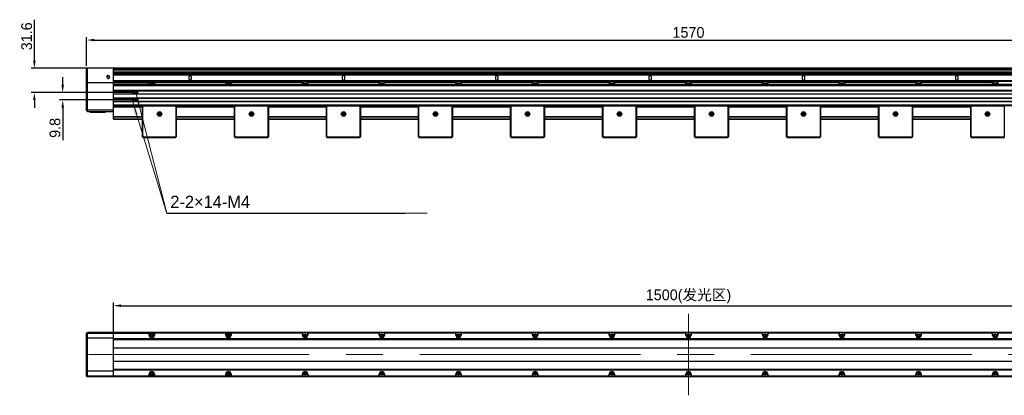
# Model space of a CAD drawing. Header units: inches. Extents: x 47 to 301, y 81 to 147.
# Tile 1 of 2: x 47 to 208, y 83 to 144. Entities that reach past the tile are written whole.
import ezdxf

# ---------------------------------------------------------------- set-up
doc = ezdxf.new("R2010")
doc.units = ezdxf.units.IN
doc.header["$LTSCALE"] = 3
doc.header["$MEASUREMENT"] = 0
doc.header["$PDSIZE"] = -5
doc.linetypes.add('点画线', pattern=[18, 12, -2, 2, -2])
doc.layers.get('Defpoints').update_dxf_attribs({"lineweight": 18})
for name, color, linetype, lineweight in [('中心线层', 1, '点画线', 18), ('尺寸线层', 3, 'Continuous', 18), ('标注', 3, 'Continuous', 25), ('粗实线', 7, 'Continuous', 30)]:
    doc.layers.add(name, color=color, linetype=linetype, lineweight=lineweight)
doc.styles.get("Standard").update_dxf_attribs({"font": '兰亭黑 GBK.TTF'})
doc.dimstyles.new('CST Standard', dxfattribs={"dimtxt": 3.5, "dimasz": 2.5, "dimexe": 1, "dimexo": 1, "dimgap": 0.6, "dimtad": 1, "dimtoh": 1, "dimdsep": 46, "dimtxsty": 'Standard', "dimcen": -2.5, "dimdle": 5, "dimadec": 1, "dimazin": 2, "dimtfac": 1, "dimtofl": 0, "dimtmove": 0, "dimatfit": 0, "dimfxl": 1, "dimtolj": 1, "dimarcsym": 0})

# ---------------------------------------------------------------- blocks, each defined once
blk = doc.blocks.new('*X1')
at = {"layer": 'Defpoints', "color": 0}
for p in [(254.21, 140.69), (57.96, 135.97), (254.21, 135.97)]:
    blk.add_point(p, dxfattribs=at)
at = {"layer": '标注', "color": 0, "linetype": 'Continuous', "lineweight": -2, "ltscale": 3}
for p, q in [((57.96, 136.47), (57.96, 141.19)), ((59.21, 140.69), (252.96, 140.69)), ((254.21, 136.47), (254.21, 141.19))]:
    blk.add_line(p, q, dxfattribs=at)
at = {"layer": '标注', "color": 0}
for points in [[(59.21, 140.9), (59.21, 140.48), (57.96, 140.69)], [(252.96, 140.48), (252.96, 140.9), (254.21, 140.69)]]:
    blk.add_solid(points, dxfattribs=at)
at = {"layer": '标注', "color": 0, "ltscale": 3, "insert": (156.08, 141.93), "char_height": 1.75, "attachment_point": 5}
blk.add_mtext('\\A1;1570', dxfattribs=at)
blk = doc.blocks.new('*X6')
at = {"layer": 'Defpoints', "color": 0}
for p in [(249.83, 97.41), (62.33, 90.49), (249.83, 90.49)]:
    blk.add_point(p, dxfattribs=at)
at = {"layer": '标注', "color": 0, "linetype": 'Continuous', "lineweight": -2, "ltscale": 3}
for p, q in [((62.33, 90.99), (62.33, 97.91)), ((63.58, 97.41), (248.58, 97.41)), ((249.83, 90.99), (249.83, 97.91))]:
    blk.add_line(p, q, dxfattribs=at)
at = {"layer": '标注', "color": 0}
for points in [[(63.58, 97.62), (63.58, 97.2), (62.33, 97.41)], [(248.58, 97.2), (248.58, 97.62), (249.83, 97.41)]]:
    blk.add_solid(points, dxfattribs=at)
at = {"layer": '标注', "color": 0, "ltscale": 3, "insert": (156.08, 98.91), "char_height": 1.75, "attachment_point": 5}
blk.add_mtext('\\A1;1500(发光区)', dxfattribs=at)
blk = doc.blocks.new('*X9')
at = {"layer": 'Defpoints', "color": 0}
for p in [(54.06, 132.15), (65.87, 132.15), (65.87, 130.93)]:
    blk.add_point(p, dxfattribs=at)
at = {"layer": '标注', "color": 0, "linetype": 'Continuous', "lineweight": -2, "ltscale": 3}
for p, q in [((54.06, 133.4), (54.06, 134.65)), ((65.37, 132.15), (53.56, 132.15)), ((65.37, 130.93), (53.56, 130.93)), ((54.06, 129.68), (54.06, 124.38))]:
    blk.add_line(p, q, dxfattribs=at)
at = {"layer": '标注', "color": 0}
for points in [[(53.85, 133.4), (54.27, 133.4), (54.06, 132.15)], [(54.27, 129.68), (53.85, 129.68), (54.06, 130.93)]]:
    blk.add_solid(points, dxfattribs=at)
at = {"layer": '标注', "color": 0, "ltscale": 3, "insert": (52.81, 126.38), "char_height": 1.75, "attachment_point": 5, "rotation": 90}
blk.add_mtext('\\A1;9.8', dxfattribs=at)
blk = doc.blocks.new('*X10')
at = {"layer": 'Defpoints', "color": 0}
for p in [(49.44, 136.1), (62.33, 136.1), (65.87, 132.15)]:
    blk.add_point(p, dxfattribs=at)
at = {"layer": '标注', "color": 0, "linetype": 'Continuous', "lineweight": -2, "ltscale": 3}
for p, q in [((49.44, 137.35), (49.44, 144.01)), ((61.83, 136.1), (48.94, 136.1)), ((65.37, 132.15), (48.94, 132.15)), ((49.44, 130.9), (49.44, 129.65))]:
    blk.add_line(p, q, dxfattribs=at)
at = {"layer": '标注', "color": 0}
for points in [[(49.23, 137.35), (49.65, 137.35), (49.44, 136.1)], [(49.65, 130.9), (49.23, 130.9), (49.44, 132.15)]]:
    blk.add_solid(points, dxfattribs=at)
at = {"layer": '标注', "color": 0, "ltscale": 3, "insert": (48.19, 141.3), "char_height": 1.75, "attachment_point": 5, "rotation": 90}
blk.add_mtext('\\A1;31.6', dxfattribs=at)
blk = doc.blocks.new('*X11')
at = {"layer": '尺寸线层', "linetype": 'Continuous', "ltscale": 3}
blk.add_hatch(color=0, dxfattribs=at).paths.add_polyline_path([(65.37, 130.93), (66.4, 128.63), (65.8, 128.45)], flags=0)
at = {"layer": '尺寸线层', "color": 0, "linetype": 'Continuous', "ltscale": 3}
for p, q in [((65.37, 130.93), (71.06, 112.44)), ((71.06, 112.44), (109.86, 112.44))]:
    blk.add_line(p, q, dxfattribs=at)
at = {"layer": '尺寸线层', "color": 0, "ltscale": 3}
blk.add_line((109.86, 112.44), (112.86, 112.48), dxfattribs=at)
blk = doc.blocks.new('*X12')
at = {"layer": '尺寸线层', "linetype": 'Continuous', "ltscale": 3}
blk.add_hatch(color=0, dxfattribs=at).paths.add_polyline_path([(65.99, 132.12), (66.91, 129.77), (66.3, 129.62)], flags=0)
at = {"layer": '尺寸线层', "color": 0, "linetype": 'Continuous', "ltscale": 3}
for p, q in [((65.99, 132.12), (71.02, 112.49)), ((71.02, 112.49), (110.48, 112.48))]:
    blk.add_line(p, q, dxfattribs=at)
at = {"layer": '尺寸线层', "color": 0, "ltscale": 3}
blk.add_line((110.48, 112.48), (113.48, 112.48), dxfattribs=at)

msp = doc.modelspace()

# ---------------------------------------------------------------- linework, layer by layer
at = {"layer": '中心线层', "color": 0}
for p, q in [((156.082, 82.807), (156.082, 96.057)), ((256.257, 89.432), (56.593, 89.432))]:
    msp.add_line(p, q, dxfattribs=at)
at = {"layer": '粗实线', "color": 0}
for p, q in [((57.957, 135.973), (58.082, 136.098)), ((57.957, 129.192), (57.957, 135.973)), ((254.082, 136.098), (58.019, 136.098)), ((58.082, 129.067), (58.082, 136.098)), ((62.332, 127.786), (62.332, 136.098)), ((254.207, 135.973), (62.332, 135.973)), ((62.332, 135.88), (249.832, 135.88)), ((62.332, 135.817), (249.832, 135.817)), ((249.832, 135.442), (62.332, 135.442)), ((249.832, 135.38), (62.332, 135.38)), ((249.832, 135.223), (62.332, 135.223)), ((249.832, 135.161), (62.332, 135.161)), ((62.332, 135.036), (249.832, 135.036)), ((74.97, 134.852), (74.694, 134.852)), ((99.97, 134.852), (99.694, 134.852)), ((124.97, 134.852), (124.694, 134.852)), ((149.97, 134.852), (149.694, 134.852)), ((174.97, 134.852), (174.694, 134.852)), ((199.97, 134.852), (199.694, 134.852)), ((57.957, 133.798), (58.082, 133.923)), ((57.957, 133.798), (68.207, 133.798)), ((254.207, 134.048), (62.332, 134.048)), ((254.082, 133.923), (62.332, 133.923)), ((93.207, 133.798), (62.332, 133.798)), ((249.832, 133.423), (62.332, 133.423)), ((62.332, 133.361), (249.832, 133.361)), ((62.332, 133.298), (249.832, 133.298)), ((68.144, 133.548), (68.144, 133.923)), ((68.144, 133.923), (68.207, 133.861)), ((69.019, 133.548), (68.144, 133.548)), ((68.207, 133.548), (68.207, 133.861)), ((68.207, 133.861), (68.957, 133.861)), ((69.019, 133.923), (68.957, 133.861)), ((68.957, 133.861), (68.957, 133.548)), ((80.707, 133.798), (68.957, 133.798)), ((69.019, 133.923), (69.019, 133.548)), ((74.632, 134.717), (74.632, 134.355)), ((75.032, 134.355), (75.032, 134.717)), ((80.644, 133.548), (80.644, 133.923)), ((80.644, 133.923), (80.707, 133.861)), ((81.519, 133.548), (80.644, 133.548)), ((80.707, 133.548), (80.707, 133.861)), ((80.707, 133.861), (81.457, 133.861)), ((81.519, 133.923), (81.457, 133.861)), ((81.457, 133.861), (81.457, 133.548)), ((81.519, 133.923), (81.519, 133.548)), ((93.144, 133.548), (93.144, 133.923)), ((93.144, 133.923), (93.207, 133.861)), ((94.019, 133.548), (93.144, 133.548)), ((93.207, 133.548), (93.207, 133.861)), ((93.207, 133.861), (93.957, 133.861)), ((94.019, 133.923), (93.957, 133.861)), ((93.957, 133.861), (93.957, 133.548)), ((105.707, 133.798), (93.957, 133.798)), ((94.019, 133.923), (94.019, 133.548)), ((99.632, 134.717), (99.632, 134.355)), ((100.032, 134.355), (100.032, 134.717)), ((105.644, 133.548), (105.644, 133.923)), ((105.644, 133.923), (105.707, 133.861)), ((106.519, 133.548), (105.644, 133.548)), ((105.707, 133.548), (105.707, 133.861)), ((105.707, 133.861), (106.457, 133.861)), ((106.519, 133.923), (106.457, 133.861)), ((106.457, 133.861), (106.457, 133.548)), ((118.207, 133.798), (106.457, 133.798)), ((106.519, 133.923), (106.519, 133.548)), ((118.144, 133.548), (118.144, 133.923)), ((118.144, 133.923), (118.207, 133.861)), ((119.019, 133.548), (118.144, 133.548)), ((118.207, 133.548), (118.207, 133.861)), ((118.207, 133.861), (118.957, 133.861)), ((119.019, 133.923), (118.957, 133.861)), ((118.957, 133.861), (118.957, 133.548)), ((130.707, 133.798), (118.957, 133.798)), ((119.019, 133.923), (119.019, 133.548)), ((124.632, 134.717), (124.632, 134.355)), ((125.032, 134.355), (125.032, 134.717)), ((130.644, 133.548), (130.644, 133.923)), ((130.644, 133.923), (130.707, 133.861)), ((131.519, 133.548), (130.644, 133.548)), ((130.707, 133.548), (130.707, 133.861)), ((130.707, 133.861), (131.457, 133.861)), ((131.519, 133.923), (131.457, 133.861)), ((131.457, 133.861), (131.457, 133.548)), ((143.207, 133.798), (131.457, 133.798)), ((131.519, 133.923), (131.519, 133.548)), ((143.144, 133.548), (143.144, 133.923)), ((143.144, 133.923), (143.207, 133.861)), ((144.019, 133.548), (143.144, 133.548)), ((143.207, 133.548), (143.207, 133.861)), ((143.207, 133.861), (143.957, 133.861)), ((144.019, 133.923), (143.957, 133.861)), ((143.957, 133.861), (143.957, 133.548)), ((155.707, 133.798), (143.957, 133.798)), ((144.019, 133.923), (144.019, 133.548)), ((149.632, 134.717), (149.632, 134.355)), ((150.032, 134.355), (150.032, 134.717)), ((155.644, 133.923), (155.707, 133.861)), ((155.644, 133.548), (155.644, 133.923)), ((156.519, 133.548), (155.644, 133.548)), ((155.707, 133.861), (156.457, 133.861)), ((155.707, 133.548), (155.707, 133.861)), ((156.519, 133.923), (156.457, 133.861)), ((156.457, 133.861), (156.457, 133.548)), ((168.207, 133.798), (156.457, 133.798)), ((156.519, 133.923), (156.519, 133.548)), ((168.144, 133.923), (168.207, 133.861)), ((168.144, 133.548), (168.144, 133.923)), ((169.019, 133.548), (168.144, 133.548)), ((168.207, 133.861), (168.957, 133.861)), ((168.207, 133.548), (168.207, 133.861)), ((169.019, 133.923), (168.957, 133.861)), ((168.957, 133.861), (168.957, 133.548)), ((180.707, 133.798), (168.957, 133.798)), ((169.019, 133.923), (169.019, 133.548)), ((174.632, 134.717), (174.632, 134.355)), ((175.032, 134.355), (175.032, 134.717)), ((180.644, 133.923), (180.707, 133.861)), ((180.644, 133.548), (180.644, 133.923)), ((181.519, 133.548), (180.644, 133.548)), ((180.707, 133.861), (181.457, 133.861)), ((180.707, 133.548), (180.707, 133.861)), ((181.519, 133.923), (181.457, 133.861)), ((181.457, 133.861), (181.457, 133.548)), ((193.207, 133.798), (181.457, 133.798)), ((181.519, 133.923), (181.519, 133.548)), ((193.144, 133.923), (193.207, 133.861)), ((193.144, 133.548), (193.144, 133.923)), ((194.019, 133.548), (193.144, 133.548)), ((193.207, 133.861), (193.957, 133.861)), ((193.207, 133.548), (193.207, 133.861)), ((194.019, 133.923), (193.957, 133.861)), ((193.957, 133.861), (193.957, 133.548)), ((205.707, 133.798), (193.957, 133.798)), ((194.019, 133.923), (194.019, 133.548)), ((199.632, 134.717), (199.632, 134.355)), ((200.032, 134.355), (200.032, 134.717)), ((205.644, 133.923), (205.707, 133.861)), ((205.644, 133.548), (205.644, 133.923)), ((206.519, 133.548), (205.644, 133.548)), ((205.707, 133.861), (206.457, 133.861)), ((205.707, 133.548), (205.707, 133.861)), ((206.519, 133.923), (206.457, 133.861)), ((206.457, 133.861), (206.457, 133.548)), ((206.519, 133.923), (206.519, 133.548)), ((249.832, 132.461), (62.332, 132.461)), ((62.332, 132.398), (249.832, 132.398)), ((62.332, 131.911), (249.832, 131.911)), ((249.832, 131.848), (62.332, 131.848)), ((65.508, 132.398), (65.368, 132.155)), ((65.368, 132.155), (65.508, 131.911)), ((65.762, 131.931), (65.761, 131.931)), ((66.378, 132.155), (66.237, 132.398)), ((66.237, 131.911), (66.378, 132.155)), ((249.832, 131.236), (62.332, 131.236)), ((249.832, 131.173), (62.332, 131.173)), ((249.832, 130.686), (62.332, 130.686)), ((249.832, 130.623), (62.332, 130.623)), ((62.332, 130.161), (249.832, 130.161)), ((62.332, 130.036), (249.832, 130.036)), ((65.508, 131.173), (65.368, 130.93)), ((65.368, 130.93), (65.508, 130.686)), ((65.762, 130.706), (65.761, 130.706)), ((66.378, 130.93), (66.237, 131.173)), ((66.237, 130.686), (66.378, 130.93)), ((67.144, 130.023), (67.082, 129.961)), ((67.144, 130.023), (72.519, 130.023)), ((72.519, 130.023), (72.582, 129.961)), ((82.144, 130.023), (82.082, 129.961)), ((82.144, 130.023), (87.519, 130.023)), ((87.519, 130.023), (87.582, 129.961)), ((97.144, 130.023), (97.082, 129.961)), ((97.144, 130.023), (102.519, 130.023)), ((102.519, 130.023), (102.582, 129.961)), ((112.144, 130.023), (112.082, 129.961)), ((112.144, 130.023), (117.519, 130.023)), ((117.519, 130.023), (117.582, 129.961)), ((127.144, 130.023), (127.082, 129.961)), ((127.144, 130.023), (132.519, 130.023)), ((132.519, 130.023), (132.582, 129.961)), ((142.144, 130.023), (142.082, 129.961)), ((142.144, 130.023), (147.519, 130.023)), ((147.519, 130.023), (147.582, 129.961)), ((157.144, 130.023), (157.082, 129.961)), ((157.144, 130.023), (162.519, 130.023)), ((162.519, 130.023), (162.582, 129.961)), ((172.144, 130.023), (172.082, 129.961)), ((172.144, 130.023), (177.519, 130.023)), ((177.519, 130.023), (177.582, 129.961)), ((187.082, 129.961), (187.144, 130.023)), ((187.144, 130.023), (192.519, 130.023)), ((192.519, 130.023), (192.582, 129.961)), ((202.082, 129.961), (202.144, 130.023)), ((202.144, 130.023), (207.519, 130.023)), ((207.519, 130.023), (207.582, 129.961)), ((58.082, 129.317), (57.957, 129.369)), ((58.082, 129.067), (57.957, 129.192)), ((58.082, 129.317), (62.332, 129.317)), ((58.082, 129.067), (62.332, 129.067)), ((58.582, 129.067), (58.582, 128.923)), ((58.619, 128.886), (58.582, 128.923)), ((60.957, 128.923), (58.582, 128.923)), ((60.919, 128.886), (58.619, 128.886)), ((60.919, 128.886), (60.957, 128.923)), ((60.957, 129.067), (60.957, 128.923)), ((67.082, 129.761), (62.332, 129.761)), ((67.082, 124.898), (67.082, 129.961)), ((67.144, 129.961), (67.113, 129.992)), ((67.144, 124.898), (67.144, 129.961)), ((67.144, 129.961), (72.519, 129.961)), ((72.551, 129.992), (72.519, 129.961)), ((72.519, 129.961), (72.519, 124.898)), ((72.582, 129.961), (72.582, 124.898)), ((82.082, 129.761), (72.582, 129.761)), ((82.082, 124.898), (82.082, 129.961)), ((82.144, 129.961), (82.113, 129.992)), ((82.144, 124.898), (82.144, 129.961)), ((82.144, 129.961), (87.519, 129.961)), ((87.551, 129.992), (87.519, 129.961)), ((87.519, 129.961), (87.519, 124.898)), ((87.582, 129.961), (87.582, 124.898)), ((97.082, 129.761), (87.582, 129.761)), ((97.082, 124.898), (97.082, 129.961)), ((97.144, 129.961), (97.113, 129.992)), ((97.144, 124.898), (97.144, 129.961)), ((97.144, 129.961), (102.519, 129.961)), ((102.551, 129.992), (102.519, 129.961)), ((102.519, 129.961), (102.519, 124.898)), ((102.582, 129.961), (102.582, 124.898)), ((112.082, 129.761), (102.582, 129.761)), ((112.082, 124.898), (112.082, 129.961)), ((112.144, 129.961), (112.113, 129.992)), ((112.144, 124.898), (112.144, 129.961)), ((112.144, 129.961), (117.519, 129.961)), ((117.551, 129.992), (117.519, 129.961)), ((117.519, 129.961), (117.519, 124.898)), ((117.582, 129.961), (117.582, 124.898)), ((127.082, 129.761), (117.582, 129.761)), ((127.082, 124.898), (127.082, 129.961)), ((127.144, 129.961), (127.113, 129.992)), ((127.144, 124.898), (127.144, 129.961)), ((127.144, 129.961), (132.519, 129.961)), ((132.551, 129.992), (132.519, 129.961)), ((132.519, 129.961), (132.519, 124.898)), ((132.582, 129.961), (132.582, 124.898)), ((142.082, 129.761), (132.582, 129.761)), ((142.082, 124.898), (142.082, 129.961)), ((142.144, 129.961), (142.113, 129.992)), ((142.144, 129.961), (147.519, 129.961)), ((142.144, 124.898), (142.144, 129.961)), ((147.551, 129.992), (147.519, 129.961)), ((147.519, 129.961), (147.519, 124.898)), ((147.582, 129.961), (147.582, 124.898)), ((157.082, 129.761), (147.582, 129.761)), ((157.082, 124.898), (157.082, 129.961)), ((157.144, 129.961), (157.113, 129.992)), ((157.144, 129.961), (162.519, 129.961)), ((157.144, 124.898), (157.144, 129.961)), ((162.551, 129.992), (162.519, 129.961)), ((162.519, 129.961), (162.519, 124.898)), ((162.582, 129.961), (162.582, 124.898)), ((172.082, 129.761), (162.582, 129.761)), ((172.082, 124.898), (172.082, 129.961)), ((172.144, 129.961), (172.113, 129.992)), ((172.144, 129.961), (177.519, 129.961)), ((172.144, 124.898), (172.144, 129.961)), ((177.551, 129.992), (177.519, 129.961)), ((177.519, 129.961), (177.519, 124.898)), ((177.582, 129.961), (177.582, 124.898)), ((187.082, 129.761), (177.582, 129.761)), ((187.082, 124.898), (187.082, 129.961)), ((187.144, 129.961), (187.113, 129.992)), ((187.144, 129.961), (192.519, 129.961)), ((187.144, 124.898), (187.144, 129.961)), ((192.551, 129.992), (192.519, 129.961)), ((192.519, 129.961), (192.519, 124.898)), ((192.582, 129.961), (192.582, 124.898)), ((202.082, 129.761), (192.582, 129.761)), ((202.082, 124.898), (202.082, 129.961)), ((202.144, 129.961), (202.113, 129.992)), ((202.144, 129.961), (207.519, 129.961)), ((202.144, 124.898), (202.144, 129.961)), ((207.551, 129.992), (207.519, 129.961)), ((207.519, 129.961), (207.519, 124.898)), ((62.332, 128.223), (67.082, 128.223)), ((62.332, 128.161), (67.082, 128.161)), ((62.332, 127.846), (67.082, 127.846)), ((62.332, 127.786), (67.082, 127.786)), ((72.582, 128.223), (82.082, 128.223)), ((72.582, 128.161), (82.082, 128.161)), ((72.582, 127.846), (82.082, 127.846)), ((72.582, 127.786), (82.082, 127.786)), ((87.582, 128.223), (97.082, 128.223)), ((87.582, 128.161), (97.082, 128.161)), ((87.582, 127.846), (97.082, 127.846)), ((87.582, 127.786), (97.082, 127.786)), ((102.582, 128.223), (112.082, 128.223)), ((102.582, 128.161), (112.082, 128.161)), ((102.582, 127.846), (112.082, 127.846)), ((102.582, 127.786), (112.082, 127.786)), ((117.582, 128.223), (127.082, 128.223)), ((117.582, 128.161), (127.082, 128.161)), ((117.582, 127.846), (127.082, 127.846)), ((117.582, 127.786), (127.082, 127.786)), ((132.582, 128.223), (142.082, 128.223)), ((132.582, 128.161), (142.082, 128.161)), ((132.582, 127.846), (142.082, 127.846)), ((132.582, 127.786), (142.082, 127.786)), ((147.582, 128.223), (157.082, 128.223)), ((147.582, 128.161), (157.082, 128.161)), ((147.582, 127.846), (157.082, 127.846)), ((147.582, 127.786), (157.082, 127.786)), ((162.582, 128.223), (172.082, 128.223)), ((162.582, 128.161), (172.082, 128.161)), ((162.582, 127.846), (172.082, 127.846)), ((162.582, 127.786), (172.082, 127.786)), ((177.582, 128.223), (187.082, 128.223)), ((177.582, 128.161), (187.082, 128.161)), ((177.582, 127.846), (187.082, 127.846)), ((177.582, 127.786), (187.082, 127.786)), ((192.582, 128.223), (202.082, 128.223)), ((192.582, 128.161), (202.082, 128.161)), ((192.582, 127.846), (202.082, 127.846)), ((192.582, 127.786), (202.082, 127.786)), ((67.144, 124.836), (67.082, 124.898)), ((67.144, 124.898), (67.113, 124.867)), ((67.144, 124.898), (72.519, 124.898)), ((67.144, 124.836), (72.519, 124.836)), ((72.551, 124.867), (72.519, 124.898)), ((72.582, 124.898), (72.519, 124.836)), ((82.144, 124.836), (82.082, 124.898)), ((82.144, 124.898), (82.113, 124.867)), ((82.144, 124.898), (87.519, 124.898)), ((82.144, 124.836), (87.519, 124.836)), ((87.551, 124.867), (87.519, 124.898)), ((87.582, 124.898), (87.519, 124.836)), ((97.144, 124.836), (97.082, 124.898)), ((97.144, 124.898), (97.113, 124.867)), ((97.144, 124.898), (102.519, 124.898)), ((97.144, 124.836), (102.519, 124.836)), ((102.551, 124.867), (102.519, 124.898)), ((102.582, 124.898), (102.519, 124.836)), ((112.144, 124.836), (112.082, 124.898)), ((112.144, 124.898), (112.113, 124.867)), ((112.144, 124.898), (117.519, 124.898)), ((112.144, 124.836), (117.519, 124.836)), ((117.551, 124.867), (117.519, 124.898)), ((117.582, 124.898), (117.519, 124.836)), ((127.144, 124.836), (127.082, 124.898)), ((127.144, 124.898), (127.113, 124.867)), ((127.144, 124.898), (132.519, 124.898)), ((127.144, 124.836), (132.519, 124.836)), ((132.551, 124.867), (132.519, 124.898)), ((132.582, 124.898), (132.519, 124.836)), ((142.144, 124.836), (142.082, 124.898)), ((142.144, 124.898), (142.113, 124.867)), ((142.144, 124.898), (147.519, 124.898)), ((142.144, 124.836), (147.519, 124.836)), ((147.551, 124.867), (147.519, 124.898)), ((147.582, 124.898), (147.519, 124.836)), ((157.144, 124.836), (157.082, 124.898)), ((157.144, 124.898), (157.113, 124.867)), ((157.144, 124.898), (162.519, 124.898)), ((157.144, 124.836), (162.519, 124.836)), ((162.551, 124.867), (162.519, 124.898)), ((162.582, 124.898), (162.519, 124.836)), ((172.144, 124.836), (172.082, 124.898)), ((172.144, 124.898), (172.113, 124.867)), ((172.144, 124.898), (177.519, 124.898)), ((172.144, 124.836), (177.519, 124.836)), ((177.551, 124.867), (177.519, 124.898)), ((177.582, 124.898), (177.519, 124.836)), ((187.144, 124.836), (187.082, 124.898)), ((187.144, 124.898), (187.113, 124.867)), ((187.144, 124.898), (192.519, 124.898)), ((187.144, 124.836), (192.519, 124.836)), ((192.551, 124.867), (192.519, 124.898)), ((192.519, 124.836), (192.582, 124.898)), ((202.144, 124.836), (202.082, 124.898)), ((202.144, 124.898), (202.113, 124.867)), ((202.144, 124.898), (207.519, 124.898)), ((202.144, 124.836), (207.519, 124.836)), ((207.551, 124.867), (207.519, 124.898)), ((207.519, 124.836), (207.582, 124.898)), ((57.957, 92.932), (58.082, 93.057)), ((57.957, 85.932), (57.957, 92.932)), ((57.957, 92.932), (68.207, 92.932)), ((93.207, 92.932), (57.957, 92.932)), ((62.332, 92.114), (57.957, 92.114)), ((57.957, 91.864), (58.082, 91.989)), ((58.082, 85.807), (58.082, 93.057)), ((254.082, 93.057), (58.082, 93.057)), ((62.332, 85.807), (62.332, 93.057)), ((254.082, 91.989), (62.332, 91.989)), ((254.207, 91.864), (62.332, 91.864)), ((68.144, 92.62), (68.144, 93.057)), ((68.144, 93.057), (68.207, 92.995)), ((68.144, 92.62), (68.207, 92.62)), ((68.207, 92.62), (68.207, 92.995)), ((69.019, 93.057), (68.957, 92.995)), ((68.957, 92.995), (68.957, 92.62)), ((80.707, 92.932), (68.957, 92.932)), ((69.019, 92.62), (68.957, 92.62)), ((69.019, 93.057), (69.019, 92.62)), ((80.644, 92.62), (80.644, 93.057)), ((80.644, 93.057), (80.707, 92.995)), ((80.644, 92.62), (80.707, 92.62)), ((80.707, 92.62), (80.707, 92.995)), ((81.519, 93.057), (81.457, 92.995)), ((81.457, 92.995), (81.457, 92.62)), ((81.519, 92.62), (81.457, 92.62)), ((81.519, 93.057), (81.519, 92.62)), ((93.144, 92.62), (93.144, 93.057)), ((93.144, 93.057), (93.207, 92.995)), ((93.144, 92.62), (93.207, 92.62)), ((93.207, 92.62), (93.207, 92.995)), ((94.019, 93.057), (93.957, 92.995)), ((93.957, 92.995), (93.957, 92.62)), ((105.707, 92.932), (93.957, 92.932)), ((94.019, 92.62), (93.957, 92.62)), ((94.019, 93.057), (94.019, 92.62)), ((105.644, 92.62), (105.644, 93.057)), ((105.644, 93.057), (105.707, 92.995)), ((105.644, 92.62), (105.707, 92.62)), ((105.707, 92.62), (105.707, 92.995)), ((106.519, 93.057), (106.457, 92.995)), ((106.457, 92.995), (106.457, 92.62)), ((118.207, 92.932), (106.457, 92.932)), ((106.519, 92.62), (106.457, 92.62)), ((106.519, 93.057), (106.519, 92.62)), ((118.144, 92.62), (118.144, 93.057)), ((118.144, 93.057), (118.207, 92.995)), ((118.144, 92.62), (118.207, 92.62)), ((118.207, 92.62), (118.207, 92.995)), ((119.019, 93.057), (118.957, 92.995)), ((118.957, 92.995), (118.957, 92.62)), ((130.707, 92.932), (118.957, 92.932)), ((119.019, 92.62), (118.957, 92.62)), ((119.019, 93.057), (119.019, 92.62)), ((130.644, 92.62), (130.644, 93.057)), ((130.644, 93.057), (130.707, 92.995)), ((130.644, 92.62), (130.707, 92.62)), ((130.707, 92.62), (130.707, 92.995)), ((131.519, 93.057), (131.457, 92.995)), ((131.457, 92.995), (131.457, 92.62)), ((143.207, 92.932), (131.457, 92.932)), ((131.519, 92.62), (131.457, 92.62)), ((131.519, 93.057), (131.519, 92.62)), ((143.144, 92.62), (143.144, 93.057)), ((143.144, 93.057), (143.207, 92.995)), ((143.144, 92.62), (143.207, 92.62)), ((143.207, 92.62), (143.207, 92.995)), ((144.019, 93.057), (143.957, 92.995)), ((143.957, 92.995), (143.957, 92.62)), ((155.707, 92.932), (143.957, 92.932)), ((144.019, 92.62), (143.957, 92.62)), ((144.019, 93.057), (144.019, 92.62)), ((155.644, 93.057), (155.707, 92.995)), ((155.644, 92.62), (155.644, 93.057)), ((155.644, 92.62), (155.707, 92.62)), ((155.707, 92.62), (155.707, 92.995)), ((156.519, 93.057), (156.457, 92.995)), ((156.457, 92.995), (156.457, 92.62)), ((168.207, 92.932), (156.457, 92.932)), ((156.519, 92.62), (156.457, 92.62)), ((156.519, 93.057), (156.519, 92.62)), ((168.144, 93.057), (168.207, 92.995)), ((168.144, 92.62), (168.144, 93.057)), ((168.144, 92.62), (168.207, 92.62)), ((168.207, 92.62), (168.207, 92.995)), ((169.019, 93.057), (168.957, 92.995)), ((168.957, 92.995), (168.957, 92.62)), ((180.707, 92.932), (168.957, 92.932)), ((169.019, 92.62), (168.957, 92.62)), ((169.019, 93.057), (169.019, 92.62)), ((180.644, 93.057), (180.707, 92.995)), ((180.644, 92.62), (180.644, 93.057)), ((180.644, 92.62), (180.707, 92.62)), ((180.707, 92.62), (180.707, 92.995)), ((181.519, 93.057), (181.457, 92.995)), ((181.457, 92.995), (181.457, 92.62)), ((193.207, 92.932), (181.457, 92.932)), ((181.519, 92.62), (181.457, 92.62)), ((181.519, 93.057), (181.519, 92.62)), ((193.144, 93.057), (193.207, 92.995)), ((193.144, 92.62), (193.144, 93.057)), ((193.144, 92.62), (193.207, 92.62)), ((193.207, 92.62), (193.207, 92.995)), ((194.019, 93.057), (193.957, 92.995)), ((193.957, 92.995), (193.957, 92.62)), ((205.707, 92.932), (193.957, 92.932)), ((194.019, 92.62), (193.957, 92.62)), ((194.019, 93.057), (194.019, 92.62)), ((205.644, 93.057), (205.707, 92.995)), ((205.644, 92.62), (205.644, 93.057)), ((205.644, 92.62), (205.707, 92.62)), ((205.707, 92.62), (205.707, 92.995)), ((206.519, 93.057), (206.457, 92.995)), ((206.457, 92.995), (206.457, 92.62)), ((206.519, 92.62), (206.457, 92.62)), ((206.519, 93.057), (206.519, 92.62)), ((218.183, 92.932), (206.519, 92.932)), ((249.832, 90.495), (62.332, 90.495)), ((62.332, 88.37), (249.832, 88.37)), ((57.957, 87.001), (58.082, 86.876)), ((62.332, 86.751), (57.957, 86.751)), ((254.207, 87.001), (62.332, 87.001)), ((254.082, 86.876), (62.332, 86.876)), ((57.957, 85.932), (58.082, 85.807)), ((68.207, 85.932), (57.957, 85.932)), ((254.082, 85.807), (58.082, 85.807)), ((93.207, 85.932), (62.332, 85.932)), ((68.144, 85.807), (68.144, 86.245)), ((68.144, 86.245), (68.207, 86.245)), ((68.144, 85.807), (68.207, 85.87)), ((68.207, 85.87), (68.207, 86.245)), ((68.957, 86.245), (68.957, 85.87)), ((69.019, 86.245), (68.957, 86.245)), ((80.707, 85.932), (68.957, 85.932)), ((69.019, 85.807), (68.957, 85.87)), ((69.019, 86.245), (69.019, 85.807)), ((80.644, 85.807), (80.644, 86.245)), ((80.644, 86.245), (80.707, 86.245)), ((80.644, 85.807), (80.707, 85.87)), ((80.707, 85.87), (80.707, 86.245)), ((81.457, 86.245), (81.457, 85.87)), ((81.519, 86.245), (81.457, 86.245)), ((81.519, 85.807), (81.457, 85.87)), ((81.519, 86.245), (81.519, 85.807)), ((93.144, 85.807), (93.144, 86.245)), ((93.144, 86.245), (93.207, 86.245)), ((93.144, 85.807), (93.207, 85.87)), ((93.207, 85.87), (93.207, 86.245)), ((93.957, 86.245), (93.957, 85.87)), ((94.019, 86.245), (93.957, 86.245)), ((105.707, 85.932), (93.957, 85.932)), ((94.019, 85.807), (93.957, 85.87)), ((94.019, 86.245), (94.019, 85.807)), ((105.644, 85.807), (105.644, 86.245)), ((105.644, 86.245), (105.707, 86.245)), ((105.644, 85.807), (105.707, 85.87)), ((105.707, 85.87), (105.707, 86.245)), ((106.457, 86.245), (106.457, 85.87)), ((106.519, 86.245), (106.457, 86.245)), ((118.207, 85.932), (106.457, 85.932)), ((106.519, 85.807), (106.457, 85.87)), ((106.519, 86.245), (106.519, 85.807)), ((118.144, 85.807), (118.144, 86.245)), ((118.144, 86.245), (118.207, 86.245)), ((118.144, 85.807), (118.207, 85.87)), ((118.207, 85.87), (118.207, 86.245)), ((118.957, 86.245), (118.957, 85.87)), ((119.019, 86.245), (118.957, 86.245)), ((130.707, 85.932), (118.957, 85.932)), ((119.019, 85.807), (118.957, 85.87)), ((119.019, 86.245), (119.019, 85.807)), ((130.644, 85.807), (130.644, 86.245)), ((130.644, 86.245), (130.707, 86.245)), ((130.644, 85.807), (130.707, 85.87)), ((130.707, 85.87), (130.707, 86.245)), ((131.457, 86.245), (131.457, 85.87)), ((131.519, 86.245), (131.457, 86.245)), ((143.207, 85.932), (131.457, 85.932)), ((131.519, 85.807), (131.457, 85.87)), ((131.519, 86.245), (131.519, 85.807)), ((143.144, 86.245), (143.207, 86.245)), ((143.144, 85.807), (143.144, 86.245)), ((143.144, 85.807), (143.207, 85.87)), ((143.207, 85.87), (143.207, 86.245)), ((144.019, 86.245), (143.957, 86.245)), ((143.957, 86.245), (143.957, 85.87)), ((155.707, 85.932), (143.957, 85.932)), ((144.019, 85.807), (143.957, 85.87)), ((144.019, 86.245), (144.019, 85.807)), ((155.644, 86.245), (155.707, 86.245)), ((155.644, 85.807), (155.644, 86.245)), ((155.644, 85.807), (155.707, 85.87)), ((155.707, 85.87), (155.707, 86.245)), ((156.519, 86.245), (156.457, 86.245)), ((156.457, 86.245), (156.457, 85.87)), ((168.207, 85.932), (156.457, 85.932)), ((156.519, 85.807), (156.457, 85.87)), ((156.519, 86.245), (156.519, 85.807)), ((168.144, 86.245), (168.207, 86.245)), ((168.144, 85.807), (168.144, 86.245)), ((168.144, 85.807), (168.207, 85.87)), ((168.207, 85.87), (168.207, 86.245)), ((169.019, 86.245), (168.957, 86.245)), ((168.957, 86.245), (168.957, 85.87)), ((180.707, 85.932), (168.957, 85.932)), ((169.019, 85.807), (168.957, 85.87)), ((169.019, 86.245), (169.019, 85.807)), ((180.644, 86.245), (180.707, 86.245)), ((180.644, 85.807), (180.644, 86.245)), ((180.644, 85.807), (180.707, 85.87)), ((180.707, 85.87), (180.707, 86.245)), ((181.519, 86.245), (181.457, 86.245)), ((181.457, 86.245), (181.457, 85.87)), ((193.207, 85.932), (181.457, 85.932)), ((181.519, 85.807), (181.457, 85.87)), ((181.519, 86.245), (181.519, 85.807)), ((193.144, 86.245), (193.207, 86.245)), ((193.144, 85.807), (193.144, 86.245)), ((193.144, 85.807), (193.207, 85.87)), ((193.207, 85.87), (193.207, 86.245)), ((194.019, 86.245), (193.957, 86.245)), ((193.957, 86.245), (193.957, 85.87)), ((205.707, 85.932), (193.957, 85.932)), ((194.019, 85.807), (193.957, 85.87)), ((194.019, 86.245), (194.019, 85.807)), ((205.644, 86.245), (205.707, 86.245)), ((205.644, 85.807), (205.644, 86.245)), ((205.644, 85.807), (205.707, 85.87)), ((205.707, 85.87), (205.707, 86.245)), ((206.519, 86.245), (206.457, 86.245)), ((206.457, 86.245), (206.457, 85.87)), ((206.519, 85.807), (206.457, 85.87)), ((206.519, 86.245), (206.519, 85.807)), ((218.183, 85.932), (206.519, 85.932))]:
    msp.add_line(p, q, dxfattribs=at)
for centre, radius in [((61.457, 134.673), 0.219), ((65.873, 132.155), 0.15), ((65.873, 130.93), 0.15), ((69.832, 128.648), 0.375), ((69.832, 128.648), 0.219), ((69.832, 128.648), 0.156), ((84.832, 128.648), 0.375), ((84.832, 128.648), 0.219), ((84.832, 128.648), 0.156), ((99.832, 128.648), 0.375), ((99.832, 128.648), 0.219), ((99.832, 128.648), 0.156), ((114.832, 128.648), 0.375), ((114.832, 128.648), 0.219), ((114.832, 128.648), 0.156), ((129.832, 128.648), 0.375), ((129.832, 128.648), 0.219), ((129.832, 128.648), 0.156), ((144.832, 128.648), 0.375), ((144.832, 128.648), 0.219), ((144.832, 128.648), 0.156), ((159.832, 128.648), 0.375), ((159.832, 128.648), 0.219), ((159.832, 128.648), 0.156), ((174.832, 128.648), 0.375), ((174.832, 128.648), 0.219), ((174.832, 128.648), 0.156), ((189.832, 128.648), 0.375), ((189.832, 128.648), 0.219), ((189.832, 128.648), 0.156), ((204.832, 128.648), 0.375), ((204.832, 128.648), 0.219), ((204.832, 128.648), 0.156), ((68.582, 92.62), 0.219), ((68.582, 92.62), 0.156), ((81.082, 92.62), 0.219), ((81.082, 92.62), 0.156), ((93.582, 92.62), 0.219), ((93.582, 92.62), 0.156), ((106.082, 92.62), 0.219), ((106.082, 92.62), 0.156), ((118.582, 92.62), 0.219), ((118.582, 92.62), 0.156), ((131.082, 92.62), 0.219), ((131.082, 92.62), 0.156), ((143.582, 92.62), 0.219), ((143.582, 92.62), 0.156), ((156.082, 92.62), 0.219), ((156.082, 92.62), 0.156), ((168.582, 92.62), 0.219), ((168.582, 92.62), 0.156), ((181.082, 92.62), 0.219), ((181.082, 92.62), 0.156), ((193.582, 92.62), 0.219), ((193.582, 92.62), 0.156), ((206.082, 92.62), 0.219), ((206.082, 92.62), 0.156), ((68.582, 86.245), 0.219), ((68.582, 86.245), 0.156), ((81.082, 86.245), 0.219), ((81.082, 86.245), 0.156), ((93.582, 86.245), 0.219), ((93.582, 86.245), 0.156), ((106.082, 86.245), 0.219), ((106.082, 86.245), 0.156), ((118.582, 86.245), 0.219), ((118.582, 86.245), 0.156), ((131.082, 86.245), 0.219), ((131.082, 86.245), 0.156), ((143.582, 86.245), 0.219), ((143.582, 86.245), 0.156), ((156.082, 86.245), 0.219), ((156.082, 86.245), 0.156), ((168.582, 86.245), 0.219), ((168.582, 86.245), 0.156), ((181.082, 86.245), 0.219), ((181.082, 86.245), 0.156), ((193.582, 86.245), 0.219), ((193.582, 86.245), 0.156), ((206.082, 86.245), 0.219), ((206.082, 86.245), 0.156)]:
    msp.add_circle(centre, radius, dxfattribs=at)
for centre, radius, start, end in [((61.457, 134.673), 0.25, 255, 195), ((74.832, 134.717), 0.2, 0, 180), ((99.832, 134.717), 0.2, 0, 180), ((124.832, 134.717), 0.2, 0, 180), ((149.832, 134.717), 0.2, 0, 180), ((174.832, 134.717), 0.2, 0, 180), ((199.832, 134.717), 0.2, 0, 180), ((74.832, 134.355), 0.2, 180, 360), ((99.832, 134.355), 0.2, 180, 0), ((124.832, 134.355), 0.2, 180, 0), ((149.832, 134.355), 0.2, 180, 0), ((174.832, 134.355), 0.2, 180, 360), ((199.832, 134.355), 0.2, 180, 360), ((65.873, 132.155), 0.287, 122.02387, 237.97613), ((65.873, 132.155), 0.25, 102.83857, 257.16143), ((65.873, 132.155), 0.197, 226.19085, 229.61589), ((65.873, 132.155), 0.197, 229.62073, 288.54546), ((65.865, 132.158), 0.249, 243.09472, 245.27762), ((65.865, 132.158), 0.25, 245.27709, 245.52259), ((65.873, 132.155), 0.25, 282.83857, 77.16143), ((65.873, 132.155), 0.287, 302.02398, 57.97602), ((65.873, 130.93), 0.287, 122.02387, 237.97613), ((65.873, 130.93), 0.25, 102.83857, 257.16143), ((65.873, 130.93), 0.197, 226.19085, 229.61589), ((65.873, 130.93), 0.197, 229.62073, 288.54546), ((65.865, 130.933), 0.249, 243.09472, 245.27762), ((65.865, 130.933), 0.25, 245.27709, 245.52259), ((65.873, 130.93), 0.25, 282.83857, 77.16143), ((65.873, 130.93), 0.287, 302.02398, 57.97602), ((69.832, 128.648), 0.188, 255, 195), ((84.832, 128.648), 0.188, 255, 195), ((99.832, 128.648), 0.188, 255, 195), ((114.832, 128.648), 0.188, 255, 195), ((129.832, 128.648), 0.187, 255, 195), ((144.832, 128.648), 0.187, 255, 195), ((159.832, 128.648), 0.188, 255, 195), ((174.832, 128.648), 0.188, 255, 195), ((189.832, 128.648), 0.187, 255, 195), ((204.832, 128.648), 0.188, 255, 195), ((68.582, 92.62), 0.438, 180, 0), ((68.582, 92.62), 0.375, 180, 0), ((68.582, 92.62), 0.188, 255, 195), ((81.082, 92.62), 0.438, 180, 360), ((81.082, 92.62), 0.375, 180, 360), ((81.082, 92.62), 0.188, 255, 195), ((93.582, 92.62), 0.438, 180, 360), ((93.582, 92.62), 0.375, 180, 360), ((93.582, 92.62), 0.188, 255, 195), ((106.082, 92.62), 0.438, 180, 0), ((106.082, 92.62), 0.375, 180, 0), ((106.082, 92.62), 0.188, 255, 195), ((118.582, 92.62), 0.438, 180, 0), ((118.582, 92.62), 0.375, 180, 0), ((118.582, 92.62), 0.187, 255, 195), ((131.082, 92.62), 0.438, 180, 0), ((131.082, 92.62), 0.375, 180, 0), ((131.082, 92.62), 0.188, 255, 195), ((143.582, 92.62), 0.438, 180, 360), ((143.582, 92.62), 0.375, 180, 360), ((143.582, 92.62), 0.188, 255, 195), ((156.082, 92.62), 0.438, 180, 0), ((156.082, 92.62), 0.375, 180, 0), ((156.082, 92.62), 0.188, 255, 195), ((168.582, 92.62), 0.438, 180, 360), ((168.582, 92.62), 0.375, 180, 360), ((168.582, 92.62), 0.188, 255, 195), ((181.082, 92.62), 0.438, 180, 0), ((181.082, 92.62), 0.375, 180, 0), ((181.082, 92.62), 0.187, 255, 195), ((193.582, 92.62), 0.438, 180, 360), ((193.582, 92.62), 0.375, 180, 360), ((193.582, 92.62), 0.188, 255, 195), ((206.082, 92.62), 0.438, 180, 360), ((206.082, 92.62), 0.375, 180, 360), ((206.082, 92.62), 0.188, 255, 195), ((68.582, 86.245), 0.438, 0, 180), ((81.082, 86.245), 0.438, 0, 180), ((93.582, 86.245), 0.438, 0, 180), ((106.082, 86.245), 0.438, 0, 180), ((118.582, 86.245), 0.438, 0, 180), ((131.082, 86.245), 0.438, 0, 180), ((143.582, 86.245), 0.438, 0, 180), ((156.082, 86.245), 0.438, 0, 180), ((168.582, 86.245), 0.438, 0, 180), ((181.082, 86.245), 0.438, 0, 180), ((193.582, 86.245), 0.438, 0, 180), ((206.082, 86.245), 0.438, 0, 180), ((68.582, 86.245), 0.375, 0, 180), ((68.582, 86.245), 0.188, 255, 195), ((81.082, 86.245), 0.375, 0, 180), ((81.082, 86.245), 0.188, 255, 195), ((93.582, 86.245), 0.375, 0, 180), ((93.582, 86.245), 0.188, 255, 195), ((106.082, 86.245), 0.375, 0, 180), ((106.082, 86.245), 0.188, 255, 195), ((118.582, 86.245), 0.375, 0, 180), ((118.582, 86.245), 0.187, 255, 195), ((131.082, 86.245), 0.375, 0, 180), ((131.082, 86.245), 0.187, 255, 195), ((143.582, 86.245), 0.375, 0, 180), ((143.582, 86.245), 0.188, 255, 195), ((156.082, 86.245), 0.375, 0, 180), ((156.082, 86.245), 0.188, 255, 195), ((168.582, 86.245), 0.375, 0, 180), ((168.582, 86.245), 0.187, 255, 195), ((181.082, 86.245), 0.375, 0, 180), ((181.082, 86.245), 0.187, 255, 195), ((193.582, 86.245), 0.375, 0, 180), ((193.582, 86.245), 0.187, 255, 195), ((206.082, 86.245), 0.375, 0, 180), ((206.082, 86.245), 0.188, 255, 195)]:
    msp.add_arc(centre, radius, start, end, dxfattribs=at)
for points, knots in [([(65.633, 132.085), (65.639, 132.071), (65.653, 132.045), (65.683, 132.009), (65.718, 131.98), (65.759, 131.959), (65.803, 131.946), (65.848, 131.943), (65.894, 131.95), (65.922, 131.961), (65.935, 131.968)], [0, 0, 0, 0, 295.7845803, 591.4134579, 886.8911191, 1182.1886383, 1477.286081, 1772.1653094, 2066.7655148, 2361.1067367, 2361.1067367, 2361.1067367, 2361.1067367]), ([(65.669, 132.155), (65.668, 132.169), (65.67, 132.198), (65.681, 132.239), (65.701, 132.277), (65.728, 132.311), (65.761, 132.338), (65.8, 132.358), (65.841, 132.37), (65.884, 132.374), (65.926, 132.369), (65.967, 132.357), (66.005, 132.336), (66.049, 132.3), (66.091, 132.24), (66.103, 132.183), (66.104, 132.155)], [0, 0, 0, 0, 251.4499289, 502.9055126, 754.3820408, 1005.8487551, 1257.3221532, 1508.8048058, 1760.296774, 2011.7958788, 2263.3018644, 2514.8262782, 2766.3626253, 3017.896417, 3518.7388128, 4019.6744883, 4019.6744883, 4019.6744883, 4019.6744883]), ([(65.736, 132.013), (65.716, 132.03), (65.683, 132.074), (65.67, 132.128), (65.669, 132.155)], [0, 0, 0, 0, 356.0568771, 712.2037863, 712.2037863, 712.2037863, 712.2037863]), ([(65.891, 131.963), (65.877, 131.962), (65.849, 131.962), (65.808, 131.97), (65.77, 131.987), (65.747, 132.003), (65.736, 132.013)], [0, 0, 0, 0, 315.4996102, 630.9160063, 946.2817149, 1261.6015699, 1261.6015699, 1261.6015699, 1261.6015699]), ([(65.833, 131.911), (65.829, 131.911), (65.804, 131.915), (65.78, 131.923), (65.762, 131.931)], [0, 0, 0, 0, 124.6648341, 711.3880635, 711.3880635, 711.3880635, 711.3880635]), ([(65.935, 131.968), (65.936, 131.968), (65.937, 131.969), (65.938, 131.969), (65.938, 131.97), (65.939, 131.97), (65.94, 131.971), (65.94, 131.971), (65.94, 131.972), (65.939, 131.972), (65.939, 131.972), (65.938, 131.972), (65.937, 131.971), (65.936, 131.971), (65.934, 131.971), (65.932, 131.97), (65.929, 131.97), (65.925, 131.969), (65.919, 131.967), (65.912, 131.966), (65.905, 131.965), (65.898, 131.964), (65.893, 131.963), (65.891, 131.963)], [0, 0, 0, 0, 183.5455845, 274.9053491, 365.7586698, 455.8447451, 543.5517475, 620.4497835, 653.611472, 696.3804402, 784.9392793, 876.0345102, 967.9063541, 1060.1682483, 1245.3215562, 1430.9284877, 1802.7934527, 2175.0922074, 2920.2490761, 3665.7368416, 4411.3644737, 5157.0542479, 5902.7683002, 5902.7683002, 5902.7683002, 5902.7683002]), ([(66.104, 132.155), (66.105, 132.134), (66.101, 132.093), (66.08, 132.036), (66.044, 131.985), (65.997, 131.945), (65.946, 131.921), (65.91, 131.913), (65.895, 131.911)], [0, 0, 0, 0, 313.7617458, 627.5252192, 941.3049018, 1255.1083081, 1568.9268436, 1811.7992629, 1811.7992629, 1811.7992629, 1811.7992629]), ([(65.633, 130.86), (65.639, 130.846), (65.653, 130.82), (65.683, 130.784), (65.718, 130.755), (65.759, 130.734), (65.803, 130.721), (65.848, 130.718), (65.894, 130.725), (65.922, 130.736), (65.935, 130.743)], [0, 0, 0, 0, 293.0378349, 585.921413, 878.6551789, 1171.2104756, 1463.5675539, 1755.7084442, 2047.5729028, 2339.1807826, 2339.1807826, 2339.1807826, 2339.1807826]), ([(65.669, 130.93), (65.668, 130.944), (65.67, 130.973), (65.681, 131.014), (65.701, 131.052), (65.728, 131.086), (65.761, 131.113), (65.8, 131.133), (65.841, 131.145), (65.884, 131.149), (65.926, 131.144), (65.967, 131.132), (66.005, 131.111), (66.049, 131.075), (66.091, 131.015), (66.103, 130.958), (66.104, 130.93)], [0, 0, 0, 0, 249.1183912, 498.2423848, 747.3871287, 996.5221496, 1245.6637924, 1494.8146039, 1743.9746446, 1993.1417557, 2242.3156839, 2491.5078693, 2740.7118774, 2989.9133538, 3486.1117518, 3982.4025645, 3982.4025645, 3982.4025645, 3982.4025645]), ([(65.736, 130.788), (65.716, 130.805), (65.683, 130.849), (65.67, 130.903), (65.669, 130.93)], [0, 0, 0, 0, 352.753344, 705.5958848, 705.5958848, 705.5958848, 705.5958848]), ([(65.891, 130.738), (65.877, 130.737), (65.849, 130.737), (65.808, 130.745), (65.77, 130.762), (65.747, 130.778), (65.736, 130.788)], [0, 0, 0, 0, 312.5725435, 625.0626449, 937.5025291, 1249.8969851, 1249.8969851, 1249.8969851, 1249.8969851]), ([(65.833, 130.686), (65.829, 130.686), (65.804, 130.69), (65.78, 130.698), (65.762, 130.706)], [0, 0, 0, 0, 123.4895582, 704.7874786, 704.7874786, 704.7874786, 704.7874786]), ([(65.935, 130.743), (65.936, 130.743), (65.937, 130.744), (65.938, 130.744), (65.938, 130.745), (65.939, 130.745), (65.94, 130.746), (65.94, 130.746), (65.94, 130.747), (65.939, 130.747), (65.939, 130.747), (65.938, 130.747), (65.937, 130.746), (65.936, 130.746), (65.934, 130.746), (65.932, 130.745), (65.929, 130.745), (65.925, 130.744), (65.919, 130.742), (65.912, 130.741), (65.905, 130.74), (65.898, 130.739), (65.893, 130.738), (65.891, 130.738)], [0, 0, 0, 0, 181.852686, 272.3698109, 362.3851629, 451.6403461, 538.5383993, 614.7271806, 647.5830085, 689.957505, 777.6995382, 867.9545692, 958.9790503, 1050.3899841, 1233.835565, 1417.7305856, 1786.1657234, 2155.0306499, 2893.3147031, 3631.9266012, 4370.6770759, 5109.4891195, 5848.3252172, 5848.3252172, 5848.3252172, 5848.3252172]), ([(66.104, 130.93), (66.105, 130.909), (66.101, 130.868), (66.08, 130.811), (66.044, 130.76), (65.997, 130.72), (65.946, 130.696), (65.91, 130.688), (65.895, 130.686)], [0, 0, 0, 0, 310.8534659, 621.7086433, 932.5798797, 1243.4746199, 1554.3843491, 1795.0064005, 1795.0064005, 1795.0064005, 1795.0064005])]:
    msp.add_open_spline(points, degree=3, knots=knots, dxfattribs=at)

# ---------------------------------------------------------------- block references
at = {"layer": '尺寸线层', "color": 0, "ltscale": 3}
for name in ['*X12', '*X11']:
    msp.add_blockref(name, (0, 0), dxfattribs=at)

# ---------------------------------------------------------------- texts
at = {"layer": '标注', "color": 0, "ltscale": 3, "insert": (71.603, 115.332), "char_height": 2, "width": 46.55095, "attachment_point": 1}
msp.add_mtext('2-2×14-M4', dxfattribs=at)

# ---------------------------------------------------------------- dimensions: what is measured, and where the dimension line sits
at = {"layer": '标注', "color": 0, "ltscale": 3}
for base, p1, p2, picture, middle in [((49.4387, 136.0984), (65.8727, 132.1546), (62.3318, 136.0984), '*X10', (49.4387, 141.3035)), ((54.062, 132.155), (65.873, 130.93), (65.873, 132.155), '*X9', (54.062, 126.38))]:
    dim = msp.add_linear_dim(base=base, p1=p1, p2=p2, angle=90, dimstyle='CST Standard', override={"dimscale": 0.5, "dimtoh": 0, "dimdec": 1, "dimlfac": 8, "dimsah": 1, "dimtzin": 8}, dxfattribs=at)
    dim.commit()
    dim.dimension.update_dxf_attribs({"geometry": picture, "text_midpoint": middle, "dimtype": 160})
for base, p1, p2, override, picture, middle in [((254.207, 140.689), (57.957, 135.973), (254.207, 135.973), {"dimscale": 0.5, "dimdec": 1, "dimlfac": 8, "dimsah": 1, "dimtzin": 8}, '*X1', (156.082, 141.933)), ((249.832, 97.407), (62.332, 90.495), (249.832, 90.495), {"dimscale": 0.5, "dimdec": 1, "dimlfac": 8, "dimpost": '(发光区)', "dimsah": 1, "dimtzin": 8}, '*X6', (156.082, 98.912))]:
    dim = msp.add_linear_dim(base=base, p1=p1, p2=p2, dimstyle='CST Standard', override=override, dxfattribs=at)
    dim.commit()
    dim.dimension.update_dxf_attribs({"geometry": picture, "text_midpoint": middle})

doc.saveas('drawing.dxf')
